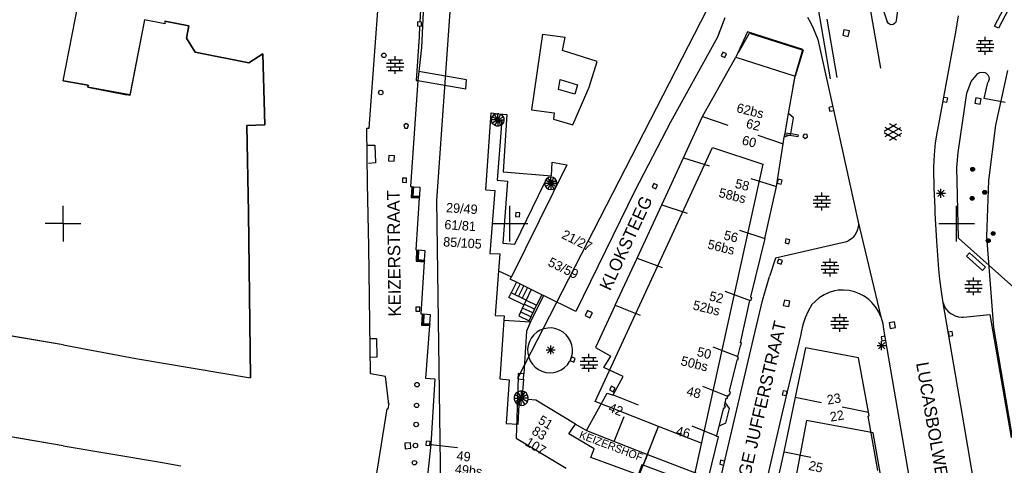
# Model space of a CAD drawing. Header units: millimetres. Extents: x 135944 to 142000, y 454200 to 456692.
# Tile 105 of 153: x 136995 to 137105, y 456273 to 456323. Entities that reach past the tile are written whole.
import ezdxf
from ezdxf.enums import TextEntityAlignment as Align

# ---------------------------------------------------------------- set-up
doc = ezdxf.new("R2010")
doc.units = ezdxf.units.MM
for name, color, linetype in [('TotaalGBKN2013_Bistad', 251, 'Continuous'), ('TotaalGBKN2013X$0$Contouren', 251, 'Continuous'), ('TotaalGBKN2013X$0$DELETE-LEVEL', 251, 'Continuous'), ('TotaalGBKN2013X$0$Xref', 251, 'Continuous')]:
    doc.layers.add(name, color=color, linetype=linetype)
doc.styles.add('TotaalGBKN2013X$0$GBKN binnenstad 2009$0$Standard', font='txt')

# ---------------------------------------------------------------- blocks, each defined once
blk = doc.blocks.new('TotaalGBKN2013X$0$GBKN binnenstad 2009')
at = {"layer": 'TotaalGBKN2013_Bistad'}
for p, q in [((137040442, 456326324), (137040094, 456319710)), ((137040442, 456326324), (137040094, 456319710)), ((137000000, 456316002), (137001695, 456324580)), ((137000000, 456316002), (137001695, 456324580)), ((137034251, 456310685), (137035249, 456324327)), ((137034251, 456310685), (137035249, 456324327)), ((137040020, 456324556), (137039924, 456322574)), ((137040020, 456324556), (137039924, 456322574)), ((137092212, 456322680), (137091596, 456324537)), ((137093513, 456324694), (137093228, 456322755)), ((137104241, 456322114), (137105311, 456324148)), ((137105754, 456323915), (137104684, 456321881)), ((137009103, 456322815), (137007461, 456314339)), ((137009103, 456322815), (137007461, 456314339)), ((137011371, 456322371), (137009103, 456322815)), ((137011371, 456322371), (137009103, 456322815)), ((137011397, 456322682), (137011371, 456322371)), ((137011397, 456322682), (137011371, 456322371)), ((137014084, 456322149), (137011397, 456322682)), ((137014084, 456322149), (137011397, 456322682)), ((137074061, 456323022), (137073221, 456320868)), ((137083321, 456323111), (137083649, 456322505)), ((137092229, 456322616), (137092212, 456322680)), ((137092330, 456322441), (137092229, 456322616)), ((137093228, 456322755), (137093179, 456322559)), ((137099958, 456321638), (137100223, 456323253)), ((137013827, 456320751), (137014084, 456322149)), ((137013827, 456320751), (137014084, 456322149)), ((137039665, 456322585), (137039645, 456322135)), ((137039665, 456322585), (137039645, 456322135)), ((137039645, 456322135), (137040095, 456322115)), ((137039645, 456322135), (137040095, 456322115)), ((137040115, 456322565), (137039665, 456322585)), ((137040115, 456322565), (137039665, 456322585)), ((137039902, 456322123), (137039843, 456320910)), ((137039902, 456322123), (137039843, 456320910)), ((137040095, 456322115), (137040115, 456322565)), ((137040095, 456322115), (137040115, 456322565)), ((137083649, 456322505), (137083941, 456321882)), ((137083941, 456321882), (137084471, 456320611)), ((137087387, 456321692), (137087262, 456321085)), ((137087994, 456321567), (137087387, 456321692)), ((137087869, 456320960), (137087994, 456321567)), ((137092490, 456322319), (137092330, 456322441)), ((137092685, 456322268), (137092490, 456322319)), ((137092885, 456322295), (137092685, 456322268)), ((137093058, 456322398), (137092885, 456322295)), ((137093179, 456322559), (137093058, 456322398)), ((137097881, 456310485), (137099958, 456321638)), ((137104684, 456321881), (137104241, 456322114)), ((137014797, 456319207), (137013827, 456320751)), ((137014797, 456319207), (137013827, 456320751)), ((137039843, 456320910), (137039498, 456316023)), ((137039843, 456320910), (137039498, 456316023)), ((137053666, 456321222), (137052408, 456312735)), ((137053666, 456321222), (137056199, 456320860)), ((137055882, 456319367), (137056199, 456320860)), ((137073221, 456320868), (137067960, 456311357)), ((137076595, 456321484), (137075299, 456318618)), ((137082781, 456319490), (137076595, 456321484)), ((137084471, 456320611), (137086201, 456312891)), ((137087262, 456321085), (137087869, 456320960)), ((137102401, 456320507), (137104001, 456320507)), ((137102701, 456320107), (137102701, 456320507)), ((137103201, 456320507), (137103201, 456320907)), ((137103701, 456320107), (137103701, 456320507)), ((137040094, 456319710), (137039804, 456317010)), ((137040094, 456319710), (137039804, 456317010)), ((137059764, 456318154), (137055882, 456319367)), ((137081920, 456316524), (137082781, 456319490)), ((137102221, 456320107), (137104181, 456320107)), ((137102221, 456319707), (137104181, 456319707)), ((137102401, 456319307), (137104001, 456319307)), ((137102701, 456319307), (137102701, 456319707)), ((137103201, 456319707), (137103201, 456320107)), ((137103201, 456318907), (137103201, 456319307)), ((137103701, 456319307), (137103701, 456319707)), ((137020788, 456318000), (137014797, 456319207)), ((137020788, 456318000), (137014797, 456319207)), ((137022347, 456319011), (137020788, 456318000)), ((137022347, 456319011), (137020788, 456318000)), ((137022587, 456311062), (137022347, 456319011)), ((137022587, 456311062), (137022347, 456319011)), ((137036367, 456318351), (137037967, 456318351)), ((137036367, 456318351), (137037967, 456318351)), ((137036667, 456317951), (137036667, 456318351)), ((137036667, 456317951), (137036667, 456318351)), ((137037167, 456318351), (137037167, 456318751)), ((137037167, 456318351), (137037167, 456318751)), ((137037667, 456317951), (137037667, 456318351)), ((137037667, 456317951), (137037667, 456318351)), ((137071550, 456312004), (137075299, 456318618)), ((137073830, 456319206), (137073639, 456318799)), ((137073639, 456318799), (137074046, 456318608)), ((137074237, 456319015), (137073830, 456319206)), ((137074046, 456318608), (137074237, 456319015)), ((137075299, 456318618), (137081920, 456316524)), ((137036187, 456317951), (137038147, 456317951)), ((137036187, 456317951), (137038147, 456317951)), ((137036187, 456317551), (137038147, 456317551)), ((137036187, 456317551), (137038147, 456317551)), ((137036367, 456317151), (137037967, 456317151)), ((137036367, 456317151), (137037967, 456317151)), ((137036667, 456317151), (137036667, 456317551)), ((137036667, 456317151), (137036667, 456317551)), ((137037167, 456317551), (137037167, 456317951)), ((137037167, 456317551), (137037167, 456317951)), ((137037167, 456316751), (137037167, 456317151)), ((137037167, 456316751), (137037167, 456317151)), ((137037667, 456317151), (137037667, 456317551)), ((137037667, 456317151), (137037667, 456317551)), ((137058876, 456315282), (137059764, 456318154)), ((137000000, 456316002), (137002817, 456315488)), ((137000000, 456316002), (137002817, 456315488)), ((137039707, 456316020), (137038885, 456304147)), ((137039707, 456316020), (137038885, 456304147)), ((137039498, 456316023), (137039707, 456316020)), ((137039498, 456316023), (137039707, 456316020)), ((137039804, 456317010), (137039707, 456316020)), ((137039804, 456317010), (137039707, 456316020)), ((137039707, 456316020), (137045083, 456315091)), ((137039707, 456316020), (137045083, 456315091)), ((137045144, 456316101), (137039804, 456317010)), ((137045144, 456316101), (137039804, 456317010)), ((137045083, 456315091), (137045144, 456316101)), ((137045083, 456315091), (137045144, 456316101)), ((137055443, 456315015), (137055634, 456316127)), ((137055634, 456316127), (137057565, 456315530)), ((137081184, 456312339), (137081920, 456316524)), ((137101641, 456315910), (137102357, 456316794)), ((137102357, 456316794), (137102616, 456316907)), ((137102616, 456316907), (137102896, 456316944)), ((137102896, 456316944), (137103175, 456316901)), ((137103175, 456316901), (137103301, 456316853)), ((137103301, 456316853), (137103479, 456316669)), ((137103479, 456316669), (137103592, 456316440)), ((137103629, 456316187), (137103587, 456315935)), ((137103592, 456316440), (137103629, 456316187)), ((137002817, 456315488), (137002759, 456315266)), ((137002817, 456315488), (137002759, 456315266)), ((137002759, 456315266), (137007130, 456314415)), ((137002759, 456315266), (137007130, 456314415)), ((137057261, 456314501), (137055443, 456315015)), ((137057038, 456311051), (137058876, 456315282)), ((137057565, 456315530), (137057261, 456314501)), ((137101134, 456314584), (137101641, 456315910)), ((137103425, 456315653), (137103046, 456313987)), ((137103469, 456315708), (137103425, 456315653)), ((137103587, 456315935), (137103469, 456315708)), ((137007461, 456314339), (137007130, 456314415)), ((137007461, 456314339), (137007130, 456314415)), ((137098999, 456314039), (137098556, 456314118)), ((137098920, 456313596), (137098999, 456314039)), ((137100175, 456307962), (137101134, 456314584)), ((137102144, 456314094), (137102035, 456313483)), ((137102755, 456313985), (137102144, 456314094)), ((137102646, 456313374), (137102755, 456313985)), ((137105436, 456313550), (137103046, 456313987)), ((137052408, 456312735), (137054967, 456312392)), ((137086153, 456313110), (137085714, 456313012)), ((137085714, 456313012), (137085812, 456312573)), ((137086201, 456312891), (137088961, 456300351)), ((137098477, 456313675), (137098920, 456313596)), ((137102035, 456313483), (137102646, 456313374)), ((137047297, 456303794), (137047892, 456312390)), ((137047297, 456303794), (137047892, 456312390)), ((137047843, 456311676), (137049099, 456311554)), ((137047843, 456311676), (137049099, 456311554)), ((137047892, 456312390), (137048667, 456312306)), ((137047892, 456312390), (137048667, 456312306)), ((137047936, 456311596), (137047972, 456311829)), ((137047936, 456311596), (137047972, 456311829)), ((137048636, 456311607), (137047936, 456311607)), ((137048636, 456311607), (137047936, 456311607)), ((137047979, 456311364), (137047936, 456311596)), ((137047979, 456311364), (137047936, 456311596)), ((137047972, 456311829), (137048083, 456312037)), ((137047972, 456311829), (137048083, 456312037)), ((137048636, 456311607), (137048030, 456311957)), ((137048636, 456311607), (137048030, 456311957)), ((137048636, 456311607), (137048030, 456311257)), ((137048636, 456311607), (137048030, 456311257)), ((137048083, 456312037), (137048257, 456312196)), ((137048083, 456312037), (137048257, 456312196)), ((137048257, 456312196), (137048332, 456312238)), ((137048257, 456312196), (137048332, 456312238)), ((137048636, 456311607), (137048286, 456312213)), ((137048636, 456311607), (137048286, 456312213)), ((137048636, 456311607), (137048286, 456311001)), ((137048636, 456311607), (137048286, 456311001)), ((137048332, 456312238), (137048495, 456312293)), ((137048332, 456312238), (137048495, 456312293)), ((137048495, 456312293), (137048667, 456312306)), ((137048495, 456312293), (137048667, 456312306)), ((137048636, 456311607), (137048636, 456312204)), ((137048636, 456311607), (137048636, 456312204)), ((137048636, 456311607), (137048959, 456312166)), ((137048636, 456311607), (137048959, 456312166)), ((137048636, 456311607), (137049242, 456311957)), ((137048636, 456311607), (137049242, 456311957)), ((137048636, 456311607), (137049336, 456311607)), ((137048636, 456311607), (137048636, 456310907)), ((137048636, 456311607), (137048986, 456311001)), ((137048636, 456311607), (137049242, 456311257)), ((137048636, 456311607), (137049336, 456311607)), ((137048636, 456311607), (137048636, 456310907)), ((137048636, 456311607), (137048986, 456311001)), ((137048636, 456311607), (137049242, 456311257)), ((137048755, 456312297), (137048667, 456312306)), ((137048755, 456312297), (137048667, 456312306)), ((137048755, 456312297), (137049664, 456312198)), ((137048755, 456312297), (137048910, 456312251)), ((137048755, 456312297), (137049664, 456312198)), ((137048755, 456312297), (137048910, 456312251)), ((137048910, 456312251), (137049051, 456312171)), ((137048910, 456312251), (137049051, 456312171)), ((137049051, 456312171), (137049215, 456312001)), ((137049051, 456312171), (137049215, 456312001)), ((137049215, 456312001), (137049313, 456311787)), ((137049215, 456312001), (137049313, 456311787)), ((137049664, 456312198), (137049248, 456305777)), ((137049664, 456312198), (137049248, 456305777)), ((137049313, 456311787), (137049334, 456311552)), ((137049313, 456311787), (137049334, 456311552)), ((137054967, 456312392), (137054897, 456311680)), ((137054897, 456311680), (137057038, 456311051)), ((137069432, 456307355), (137071550, 456312004)), ((137071550, 456312004), (137074388, 456311033)), ((137080796, 456310135), (137081184, 456312339)), ((137081756, 456311833), (137081184, 456312339)), ((137081440, 456310034), (137081756, 456311833)), ((137085812, 456312573), (137086251, 456312671)), ((137020553, 456310986), (137022587, 456311062)), ((137020553, 456310986), (137022587, 456311062)), ((137020752, 456301220), (137020553, 456310986)), ((137020752, 456301220), (137020553, 456310986)), ((137033976, 456310675), (137034251, 456310685)), ((137033976, 456310675), (137034251, 456310685)), ((137034068, 456304474), (137033976, 456310675)), ((137034068, 456304474), (137033976, 456310675)), ((137038391, 456311192), (137038141, 456311010)), ((137038391, 456311192), (137038141, 456311010)), ((137038141, 456311010), (137038245, 456310692)), ((137038141, 456311010), (137038245, 456310692)), ((137038245, 456310692), (137038538, 456310692)), ((137038245, 456310692), (137038538, 456310692)), ((137038641, 456311010), (137038391, 456311192)), ((137038641, 456311010), (137038391, 456311192)), ((137038538, 456310692), (137038641, 456311010)), ((137038538, 456310692), (137038641, 456311010)), ((137048097, 456311160), (137047979, 456311364)), ((137048097, 456311160), (137047979, 456311364)), ((137048277, 456311006), (137048097, 456311160)), ((137048277, 456311006), (137048097, 456311160)), ((137048496, 456310921), (137048277, 456311006)), ((137048496, 456310921), (137048277, 456311006)), ((137048732, 456310914), (137048496, 456310921)), ((137048732, 456310914), (137048496, 456310921)), ((137049066, 456311125), (137048587, 456304853)), ((137049066, 456311125), (137048587, 456304853)), ((137048957, 456310985), (137048732, 456310914)), ((137048957, 456310985), (137048732, 456310914)), ((137049145, 456311127), (137048957, 456310985)), ((137049145, 456311127), (137048957, 456310985)), ((137049099, 456311554), (137049066, 456311125)), ((137049099, 456311554), (137049066, 456311125)), ((137049276, 456311323), (137049145, 456311127)), ((137049276, 456311323), (137049145, 456311127)), ((137049334, 456311552), (137049276, 456311323)), ((137049334, 456311552), (137049276, 456311323)), ((137067960, 456311357), (137063973, 456303674)), ((137091881, 456310357), (137093283, 456311166)), ((137092018, 456309744), (137093751, 456310743)), ((137093751, 456309755), (137092019, 456310757)), ((137093881, 456310374), (137092495, 456311175)), ((137077743, 456309886), (137080581, 456308915)), ((137080581, 456308915), (137080715, 456309680)), ((137080715, 456309680), (137080770, 456309992)), ((137081295, 456309910), (137080715, 456309680)), ((137080770, 456309992), (137080796, 456310135)), ((137080770, 456309992), (137081295, 456309910)), ((137081440, 456310034), (137080796, 456310135)), ((137081295, 456309910), (137081427, 456309962)), ((137081295, 456309910), (137082268, 456309757)), ((137081427, 456309962), (137081440, 456310034)), ((137082291, 456309901), (137081440, 456310034)), ((137082268, 456309757), (137082291, 456309901)), ((137082926, 456310021), (137082802, 456309737)), ((137082802, 456309737), (137083033, 456309532)), ((137083259, 456309988), (137082926, 456310021)), ((137083033, 456309532), (137083322, 456309702)), ((137083322, 456309702), (137083259, 456309988)), ((137093282, 456309334), (137091881, 456310143)), ((137092495, 456309325), (137093881, 456310125)), ((137097646, 456309041), (137097858, 456310365)), ((137097858, 456310365), (137097881, 456310485)), ((137034101, 456308791), (137034881, 456308771)), ((137034101, 456308791), (137034881, 456308771)), ((137034881, 456308771), (137034971, 456306811)), ((137034881, 456308771), (137034971, 456306811)), ((137079838, 456304154), (137080581, 456308915)), ((137097514, 456307706), (137097646, 456309041)), ((137036450, 456307630), (137036422, 456307010)), ((137036450, 456307630), (137036422, 456307010)), ((137037070, 456307602), (137036450, 456307630)), ((137037070, 456307602), (137036450, 456307630)), ((137037042, 456306982), (137037070, 456307602)), ((137037042, 456306982), (137037070, 456307602)), ((137067002, 456302103), (137069432, 456307355)), ((137069430, 456307351), (137072298, 456306470)), ((137097461, 456306366), (137097514, 456307706)), ((137100016, 456306285), (137100175, 456307962)), ((137034971, 456306811), (137034161, 456306731)), ((137034971, 456306811), (137034161, 456306731)), ((137036422, 456307010), (137037042, 456306982)), ((137036422, 456307010), (137037042, 456306982)), ((137056387, 456306566), (137050179, 456294028)), ((137054672, 456305348), (137054749, 456306888)), ((137054749, 456306888), (137056387, 456306566)), ((137097460, 456306177), (137097461, 456306366)), ((137097486, 456303975), (137097460, 456306177)), ((137100211, 456298382), (137100016, 456306285)), ((137037988, 456305088), (137037968, 456304638)), ((137037988, 456305088), (137037968, 456304638)), ((137038438, 456305068), (137037988, 456305088)), ((137038438, 456305068), (137037988, 456305088)), ((137038418, 456304618), (137038438, 456305068)), ((137038418, 456304618), (137038438, 456305068)), ((137049248, 456305777), (137054672, 456305348)), ((137053877, 456304509), (137054147, 456305064)), ((137054147, 456305064), (137055391, 456304555)), ((137054581, 456304503), (137054231, 456305109)), ((137054581, 456304503), (137054581, 456305203)), ((137054581, 456304503), (137054931, 456305109)), ((137076972, 456305034), (137079838, 456304154)), ((137034197, 456297417), (137034068, 456304474)), ((137034197, 456297417), (137034068, 456304474)), ((137037968, 456304638), (137038418, 456304618)), ((137037968, 456304638), (137038418, 456304618)), ((137038885, 456304147), (137039017, 456304138)), ((137038885, 456304147), (137039017, 456304138)), ((137039017, 456304138), (137038943, 456302922)), ((137039017, 456304138), (137038943, 456302922)), ((137039017, 456304138), (137039217, 456304125)), ((137039017, 456304138), (137039217, 456304125)), ((137039117, 456304131), (137039049, 456303016)), ((137039117, 456304131), (137039049, 456303016)), ((137039217, 456304125), (137039155, 456303111)), ((137039217, 456304125), (137039155, 456303111)), ((137039217, 456304125), (137039935, 456304076)), ((137039217, 456304125), (137039935, 456304076)), ((137039935, 456304076), (137039869, 456303073)), ((137039935, 456304076), (137039869, 456303073)), ((137048587, 456304853), (137049726, 456304761)), ((137048587, 456304853), (137049726, 456304761)), ((137049726, 456304761), (137049210, 456297816)), ((137049726, 456304761), (137049210, 456297816)), ((137050559, 456297693), (137053877, 456304509)), ((137054581, 456304503), (137053881, 456304503)), ((137054581, 456304503), (137053975, 456304853)), ((137054581, 456304503), (137053975, 456304153)), ((137054581, 456304503), (137054231, 456303897)), ((137054581, 456304503), (137055187, 456304853)), ((137054581, 456304503), (137055281, 456304503)), ((137054581, 456304503), (137054581, 456303803)), ((137054581, 456304503), (137054931, 456303897)), ((137054581, 456304503), (137055187, 456304153)), ((137066119, 456304480), (137065928, 456304073)), ((137065928, 456304073), (137066335, 456303882)), ((137066526, 456304289), (137066119, 456304480)), ((137066335, 456303882), (137066526, 456304289)), ((137078551, 456298332), (137079838, 456304154)), ((137080023, 456304962), (137079932, 456304521)), ((137079932, 456304521), (137080373, 456304430)), ((137080464, 456304871), (137080023, 456304962)), ((137080373, 456304430), (137080464, 456304871)), ((137097592, 456301776), (137097486, 456303975)), ((137098246, 456302889), (137098246, 456303889)), ((137038943, 456302922), (137039858, 456302873)), ((137038943, 456302922), (137039858, 456302873)), ((137039049, 456303016), (137039863, 456302973)), ((137039049, 456303016), (137039863, 456302973)), ((137039155, 456303111), (137039869, 456303073)), ((137039155, 456303111), (137039869, 456303073)), ((137039858, 456302873), (137039487, 456297059)), ((137039858, 456302873), (137039487, 456297059)), ((137039869, 456303073), (137039858, 456302873)), ((137039869, 456303073), (137039858, 456302873)), ((137047297, 456303794), (137048321, 456303687)), ((137047297, 456303794), (137048321, 456303687)), ((137048321, 456303687), (137047760, 456296657)), ((137048321, 456303687), (137047760, 456296657)), ((137063973, 456303674), (137057376, 456290143)), ((137084123, 456303072), (137085723, 456303072)), ((137084423, 456302672), (137084423, 456303072)), ((137084923, 456303072), (137084923, 456303472)), ((137085423, 456302672), (137085423, 456303072)), ((137097746, 456303389), (137098746, 456303389)), ((137097892, 456303035), (137098600, 456303743)), ((137098600, 456303035), (137097892, 456303743)), ((137000000, 456300000), (137000000, 456302000)), ((137000000, 456300000), (137000000, 456302000)), ((137000000, 456300000), (137000000, 456302000)), ((137000000, 456300000), (137000000, 456302000)), ((137000001, 456300000), (137000001, 456302000)), ((137000001, 456300000), (137000001, 456302000)), ((137050000, 456300000), (137050000, 456302000)), ((137050000, 456300000), (137050000, 456302000)), ((137064240, 456296132), (137067002, 456302103)), ((137067002, 456302103), (137069854, 456301172)), ((137083943, 456302672), (137085903, 456302672)), ((137083943, 456302272), (137085903, 456302272)), ((137084123, 456301872), (137085723, 456301872)), ((137084423, 456301872), (137084423, 456302272)), ((137084923, 456302272), (137084923, 456302672)), ((137084923, 456301472), (137084923, 456301872)), ((137085423, 456301872), (137085423, 456302272)), ((137097613, 456301173), (137097592, 456301776)), ((137100000, 456300000), (137100000, 456302000)), ((137020963.4, 456282726.1), (137020752, 456301220)), ((137020963.4, 456282726.1), (137020752, 456301220)), ((137050652, 456301244), (137050623, 456300795)), ((137050652, 456301244), (137050623, 456300795)), ((137050623, 456300795), (137051072, 456300766)), ((137050623, 456300795), (137051072, 456300766)), ((137051101, 456301215), (137050652, 456301244)), ((137051101, 456301215), (137050652, 456301244)), ((137051072, 456300766), (137051101, 456301215)), ((137051072, 456300766), (137051101, 456301215)), ((137097768, 456298042), (137097613, 456301173)), ((137000000, 456300000), (136998001, 456300000)), ((137000001, 456300000), (136998001, 456300000)), ((137000001, 456300000), (136998001, 456300000)), ((137000000, 456300000), (137000000, 456298000)), ((137000000, 456300000), (137002000, 456300000)), ((137000000, 456300000), (137000000, 456298000)), ((137000000, 456300000), (137000000, 456298000)), ((137000000, 456300000), (137002000, 456300000)), ((137000000, 456300000), (137000000, 456298000)), ((137000000, 456300000), (137002000, 456300000)), ((137000001, 456300000), (137000001, 456298000)), ((137000001, 456300000), (137000001, 456298000)), ((137048000, 456300000), (137050000, 456300000)), ((137048000, 456300000), (137050000, 456300000)), ((137050000, 456300000), (137052000, 456300000)), ((137050000, 456298000), (137050000, 456300000)), ((137050000, 456300000), (137052000, 456300000)), ((137050000, 456298000), (137050000, 456300000)), ((137088981, 456299591), (137088880, 456299209)), ((137088961, 456300351), (137091528, 456289566)), ((137088961, 456300351), (137089006, 456299972)), ((137089006, 456299972), (137088981, 456299591)), ((137098000, 456300000), (137100000, 456300000)), ((137100000, 456300000), (137102000, 456300000)), ((137100000, 456298000), (137100000, 456300000)), ((137075701, 456299263), (137078551, 456298332)), ((137088392, 456298437), (137088261, 456298321)), ((137088617, 456298704), (137088392, 456298437)), ((137088803, 456299026), (137088617, 456298704)), ((137088880, 456299209), (137088803, 456299026)), ((137106735, 456292542), (137100211, 456298382)), ((137034385, 456283169), (137034197, 456297417)), ((137034385, 456283169), (137034197, 456297417)), ((137049210, 456297816), (137050559, 456297693)), ((137049210, 456297816), (137050559, 456297693)), ((137078551, 456298332), (137076927, 456291785)), ((137087674, 456297960), (137079741, 456296131)), ((137080897, 456298284), (137080800, 456297845)), ((137080800, 456297845), (137081239, 456297748)), ((137081336, 456298187), (137080897, 456298284)), ((137081239, 456297748), (137081336, 456298187)), ((137087883, 456298060), (137087674, 456297960)), ((137088261, 456298321), (137087883, 456298060)), ((137098004, 456294915), (137097768, 456298042)), ((137039487, 456297059), (137039569, 456297051)), ((137039487, 456297059), (137039569, 456297051)), ((137039569, 456297051), (137039522, 456295799)), ((137039569, 456297051), (137039522, 456295799)), ((137039569, 456297051), (137039768, 456297032)), ((137039569, 456297051), (137039768, 456297032)), ((137039669, 456297047), (137039625, 456295890)), ((137039669, 456297047), (137039625, 456295890)), ((137039768, 456297032), (137039729, 456295981)), ((137039768, 456297032), (137039729, 456295981)), ((137040507, 456296962), (137039768, 456297032)), ((137040507, 456296962), (137039768, 456297032)), ((137040439, 456295914), (137040507, 456296962)), ((137040439, 456295914), (137040507, 456296962)), ((137047760, 456296657), (137048859, 456296600)), ((137047760, 456296657), (137048859, 456296600)), ((137048859, 456296600), (137048723, 456294721)), ((137048859, 456296600), (137048723, 456294721)), ((137101106, 456296362), (137101439, 456296735)), ((137102903, 456294759), (137101106, 456296362)), ((137101439, 456296735), (137103236, 456295132)), ((137039522, 456295799), (137040426, 456295715)), ((137039522, 456295799), (137040426, 456295715)), ((137039625, 456295890), (137040435, 456295815)), ((137039625, 456295890), (137040435, 456295815)), ((137039729, 456295981), (137040439, 456295914)), ((137039729, 456295981), (137040439, 456295914)), ((137040426, 456295715), (137040048, 456289910)), ((137040426, 456295715), (137040048, 456289910)), ((137040439, 456295914), (137040426, 456295715)), ((137040439, 456295914), (137040426, 456295715)), ((137061783, 456290859), (137064240, 456296132)), ((137064240, 456296132), (137067050, 456295078)), ((137079741, 456296131), (137079047, 456294058)), ((137080074, 456296022), (137079931, 456295595)), ((137079931, 456295595), (137080358, 456295452)), ((137080501, 456295879), (137080074, 456296022)), ((137080358, 456295452), (137080501, 456295879)), ((137084850, 456295293), (137086810, 456295293)), ((137085030, 456295693), (137086630, 456295693)), ((137085330, 456295293), (137085330, 456295693)), ((137085830, 456295693), (137085830, 456296093)), ((137085830, 456294893), (137085830, 456295293)), ((137086330, 456295293), (137086330, 456295693)), ((137103236, 456295132), (137102903, 456294759)), ((137048723, 456294721), (137048359, 456289715)), ((137048723, 456294721), (137048359, 456289715)), ((137048723, 456294721), (137050179, 456294028)), ((137048723, 456294721), (137050179, 456294028)), ((137050051, 456293769), (137050179, 456294028)), ((137050051, 456293769), (137050179, 456294028)), ((137078260, 456291388), (137079047, 456294058)), ((137084850, 456294893), (137086810, 456294893)), ((137085030, 456294493), (137086630, 456294493)), ((137085330, 456294493), (137085330, 456294893)), ((137085830, 456294093), (137085830, 456294493)), ((137086330, 456294493), (137086330, 456294893)), ((137098121, 456293783), (137098004, 456294915)), ((137101898, 456293572), (137101898, 456293972)), ((137050736, 456293430), (137050051, 456293769)), ((137050736, 456293430), (137050051, 456293769)), ((137050736, 456293430), (137050154, 456292238)), ((137050736, 456293430), (137050154, 456292238)), ((137050563, 456292036), (137051151, 456293225)), ((137050563, 456292036), (137051151, 456293225)), ((137052397, 456292608), (137050736, 456293430)), ((137050978, 456291831), (137051566, 456293020)), ((137050978, 456291831), (137051566, 456293020)), ((137098259, 456292653), (137098121, 456293783)), ((137100918, 456293172), (137102878, 456293172)), ((137101098, 456293572), (137102698, 456293572)), ((137101398, 456293172), (137101398, 456293572)), ((137101898, 456292772), (137101898, 456293172)), ((137102398, 456293172), (137102398, 456293572)), ((137049899, 456291719), (137050154, 456292238)), ((137049899, 456291719), (137050154, 456292238)), ((137051809, 456291419), (137050154, 456292238)), ((137051809, 456291419), (137050154, 456292238)), ((137051393, 456291626), (137051981, 456292815)), ((137051393, 456291626), (137051981, 456292815)), ((137052397, 456292608), (137051809, 456291419)), ((137053758, 456291934), (137052315, 456288990)), ((137053563, 456292030), (137052397, 456292608)), ((137053563, 456292030), (137052972, 456290870)), ((137053758, 456291934), (137053563, 456292030)), ((137057376, 456290143), (137053758, 456291934)), ((137074076, 456292442), (137076884, 456291389)), ((137076927, 456291785), (137077056, 456291725)), ((137085163, 456292014), (137084635, 456291681)), ((137085730, 456292277), (137085163, 456292014)), ((137086325, 456292466), (137085730, 456292277)), ((137086747, 456292530), (137086325, 456292466)), ((137087356, 456292554), (137086747, 456292530)), ((137087964, 456292499), (137087356, 456292554)), ((137088558, 456292364), (137087964, 456292499)), ((137089130, 456292153), (137088558, 456292364)), ((137089669, 456291868), (137089130, 456292153)), ((137090167, 456291516), (137089669, 456291868)), ((137098479, 456291142), (137098259, 456292653)), ((137100918, 456292772), (137102878, 456292772)), ((137101098, 456292372), (137102698, 456292372)), ((137101398, 456292372), (137101398, 456292772)), ((137101898, 456291972), (137101898, 456292372)), ((137102398, 456292372), (137102398, 456292772)), ((137039489, 456290655), (137039462, 456290206)), ((137039489, 456290655), (137039462, 456290206)), ((137039938, 456290628), (137039489, 456290655)), ((137039938, 456290628), (137039489, 456290655)), ((137051565, 456290902), (137049899, 456291719)), ((137051565, 456290902), (137049899, 456291719)), ((137051565, 456290902), (137050986, 456289677)), ((137051565, 456290902), (137050986, 456289677)), ((137051809, 456291419), (137051565, 456290902)), ((137051809, 456291419), (137051565, 456290902)), ((137052765, 456290434), (137051602, 456290983)), ((137051809, 456291419), (137052972, 456290870)), ((137052149, 456289128), (137052972, 456290870)), ((137061783, 456290859), (137059575, 456286120)), ((137061783, 456290859), (137064573, 456289756)), ((137075823, 456286661), (137076863, 456291395)), ((137076966, 456291385), (137076863, 456291395)), ((137077056, 456291725), (137076966, 456291385)), ((137077126, 456286509), (137078260, 456291388)), ((137080728, 456291441), (137080603, 456290834)), ((137080603, 456290834), (137081210, 456290709)), ((137081335, 456291316), (137080728, 456291441)), ((137081210, 456290709), (137081335, 456291316)), ((137083811, 456290925), (137083401, 456290203)), ((137084154, 456291282), (137083811, 456290925)), ((137084635, 456291681), (137084154, 456291282)), ((137090508, 456291182), (137090167, 456291516)), ((137090915, 456290687), (137090508, 456291182)), ((137091256, 456290146), (137090915, 456290687)), ((137098479, 456291142), (137098601, 456290776)), ((137100870, 456277261), (137098479, 456291142)), ((137098601, 456290776), (137098795, 456290442)), ((137000000, 456286414), (136980706, 456289713)), ((137000000, 456286414), (136980706, 456289713)), ((137039462, 456290206), (137039911, 456290179)), ((137039462, 456290206), (137039911, 456290179)), ((137039911, 456290179), (137039938, 456290628)), ((137039911, 456290179), (137039938, 456290628)), ((137040048, 456289910), (137040180, 456289896)), ((137040048, 456289910), (137040180, 456289896)), ((137040180, 456289896), (137040123, 456288620)), ((137040180, 456289896), (137040123, 456288620)), ((137040180, 456289896), (137040379, 456289874)), ((137040180, 456289896), (137040379, 456289874)), ((137040280, 456289892), (137040227, 456288716)), ((137040280, 456289892), (137040227, 456288716)), ((137040379, 456289874), (137040332, 456288813)), ((137040379, 456289874), (137040332, 456288813)), ((137041107, 456289794), (137040379, 456289874)), ((137041107, 456289794), (137040379, 456289874)), ((137041032, 456288787), (137041107, 456289794)), ((137041032, 456288787), (137041107, 456289794)), ((137048359, 456289715), (137049352, 456289658)), ((137048359, 456289715), (137049352, 456289658)), ((137049352, 456289658), (137049317, 456289183)), ((137049352, 456289658), (137049317, 456289183)), ((137050986, 456289677), (137052149, 456289128)), ((137052354, 456289563), (137051191, 456290112)), ((137052560, 456289999), (137051397, 456290548)), ((137058684, 456290267), (137058411, 456289710)), ((137058411, 456289710), (137058968, 456289437)), ((137059241, 456289994), (137058684, 456290267)), ((137058968, 456289437), (137059241, 456289994)), ((137083401, 456290203), (137083063, 456289445)), ((137086918, 456289488), (137086918, 456289888)), ((137091528, 456289566), (137091256, 456290146)), ((137091588, 456289407), (137091528, 456289566)), ((137098795, 456290442), (137099054, 456290156)), ((137099054, 456290156), (137099366, 456289929)), ((137099366, 456289929), (137099514, 456289852)), ((137099514, 456289852), (137099840, 456289665)), ((137099840, 456289665), (137100198, 456289552)), ((137100198, 456289552), (137100572, 456289517)), ((137100777, 456289531), (137103734, 456289811)), ((137103734, 456289811), (137106120, 456276047)), ((137040123, 456288620), (137041017, 456288588)), ((137040123, 456288620), (137041017, 456288588)), ((137040227, 456288716), (137041021, 456288688)), ((137040227, 456288716), (137041021, 456288688)), ((137040332, 456288813), (137041032, 456288787)), ((137040332, 456288813), (137041032, 456288787)), ((137041017, 456288588), (137040575, 456282681)), ((137041017, 456288588), (137040575, 456282681)), ((137041032, 456288787), (137041017, 456288588)), ((137041032, 456288787), (137041017, 456288588)), ((137049317, 456289183), (137048872, 456282624)), ((137049317, 456289183), (137048872, 456282624)), ((137049317, 456289183), (137052315, 456288990)), ((137052315, 456288990), (137051879, 456287971)), ((137082800, 456288658), (137082613, 456287849)), ((137083063, 456289445), (137082800, 456288658)), ((137085938, 456289088), (137087898, 456289088)), ((137085938, 456288688), (137087898, 456288688)), ((137086118, 456289488), (137087718, 456289488)), ((137086418, 456289088), (137086418, 456289488)), ((137086418, 456288288), (137086418, 456288688)), ((137086918, 456288688), (137086918, 456289088)), ((137087418, 456289088), (137087418, 456289488)), ((137087418, 456288288), (137087418, 456288688)), ((137091764, 456288793), (137091588, 456289407)), ((137091862, 456288163), (137091764, 456288793)), ((137093056, 456288985), (137092445, 456288880)), ((137092445, 456288880), (137092550, 456288269)), ((137093161, 456288374), (137093056, 456288985)), ((137100572, 456289517), (137100777, 456289531)), ((137051879, 456287971), (137051556, 456283177)), ((137051879, 456287971), (137051556, 456283177)), ((137052679, 456287539), (137052401, 456287189)), ((137053016, 456287835), (137052679, 456287539)), ((137053400, 456288066), (137053016, 456287835)), ((137053819, 456288225), (137053400, 456288066)), ((137054259, 456288308), (137053819, 456288225)), ((137054707, 456288311), (137054259, 456288308)), ((137055149, 456288234), (137054707, 456288311)), ((137055569, 456288080), (137055149, 456288234)), ((137055956, 456287854), (137055569, 456288080)), ((137056297, 456287563), (137055956, 456287854)), ((137056580, 456287216), (137056297, 456287563)), ((137082569, 456287582), (137080457, 456278655)), ((137082613, 456287849), (137082569, 456287582)), ((137086118, 456288288), (137087718, 456288288)), ((137086918, 456287888), (137086918, 456288288)), ((137091997, 456287397), (137091553, 456287321)), ((137107006, 456200000), (137091862, 456288163)), ((137092550, 456288269), (137093161, 456288374)), ((137099517, 456287922), (137099073, 456287846)), ((137099073, 456287846), (137099149, 456287402)), ((137099149, 456287402), (137099593, 456287478)), ((137099593, 456287478), (137099517, 456287922)), ((137000000, 456286414), (137008133, 456284876)), ((137000000, 456286414), (137008133, 456284876)), ((137034327, 456287119), (137035077, 456287131)), ((137034327, 456287119), (137035077, 456287131)), ((137035077, 456287131), (137035108, 456285031)), ((137035077, 456287131), (137035108, 456285031)), ((137052049, 456286368), (137051988, 456285925)), ((137052188, 456286794), (137052049, 456286368)), ((137052401, 456287189), (137052188, 456286794)), ((137054575, 456285362), (137054575, 456286362)), ((137056798, 456286824), (137056580, 456287216)), ((137056942, 456286400), (137056798, 456286824)), ((137057009, 456285957), (137056942, 456286400)), ((137073521, 456271251), (137077126, 456286509)), ((137075501, 456285108), (137075797, 456286321)), ((137075797, 456286321), (137075837, 456286301)), ((137075912, 456286641), (137075823, 456286661)), ((137075837, 456286301), (137075912, 456286641)), ((137091102, 456286339), (137092102, 456286339)), ((137091248, 456285985), (137091956, 456286693)), ((137091956, 456285985), (137091248, 456286693)), ((137091553, 456287321), (137091629, 456286878)), ((137091602, 456285839), (137091602, 456286839)), ((137091629, 456286878), (137092072, 456286953)), ((137051988, 456285925), (137052007, 456285477)), ((137051988, 456285925), (137052007, 456285477)), ((137052007, 456285477), (137052105, 456285040)), ((137054075, 456285862), (137055075, 456285862)), ((137054221, 456285508), (137054929, 456286216)), ((137054929, 456285508), (137054221, 456286216)), ((137056904, 456285071), (137056996, 456285509)), ((137056996, 456285509), (137057009, 456285957)), ((137058851, 456285003), (137058851, 456285403)), ((137059575, 456286120), (137061308, 456285142)), ((137072711, 456286211), (137075501, 456285108)), ((137083100, 456286103), (137081945, 456280550)), ((137089017, 456284987), (137083100, 456286103)), ((137008133, 456284876), (137020963.4, 456282726.1)), ((137008133, 456284876), (137020963.4, 456282726.1)), ((137035108, 456285031), (137034358, 456285019)), ((137035108, 456285031), (137034358, 456285019)), ((137052105, 456285040), (137052279, 456284627)), ((137052279, 456284627), (137052523, 456284251)), ((137052523, 456284251), (137052830, 456283925)), ((137056122, 456283885), (137056437, 456284203)), ((137056437, 456284203), (137056691, 456284573)), ((137056691, 456284573), (137056733, 456284651)), ((137056733, 456284651), (137056904, 456285071)), ((137056911, 456285073), (137056736, 456284658)), ((137056736, 456284658), (137057151, 456284483)), ((137057326, 456284898), (137056911, 456285073)), ((137057151, 456284483), (137057326, 456284898)), ((137057871, 456284603), (137059831, 456284603)), ((137057871, 456284203), (137059831, 456284203)), ((137058051, 456285003), (137059651, 456285003)), ((137058351, 456284603), (137058351, 456285003)), ((137058351, 456283803), (137058351, 456284203)), ((137058851, 456284203), (137058851, 456284603)), ((137059351, 456284603), (137059351, 456285003)), ((137059351, 456283803), (137059351, 456284203)), ((137060502, 456283878), (137061308, 456285142)), ((137075411, 456284707), (137074548, 456281219)), ((137075471, 456284692), (137075411, 456284707)), ((137075556, 456284982), (137075471, 456284692)), ((137075501, 456285108), (137075481, 456285027)), ((137075481, 456285027), (137075556, 456284982)), ((137090149, 456278903), (137089017, 456284987)), ((137036078, 456282887), (137034385, 456283169)), ((137036078, 456282887), (137034385, 456283169)), ((137050937, 456283219), (137050896, 456282600)), ((137050937, 456283219), (137050896, 456282600)), ((137051556, 456283178), (137050937, 456283219)), ((137051556, 456283178), (137050937, 456283219)), ((137051515, 456282559), (137051556, 456283178)), ((137051515, 456282559), (137051556, 456283178)), ((137052830, 456283925), (137053191, 456283659)), ((137053191, 456283659), (137053592, 456283460)), ((137053592, 456283460), (137054023, 456283337)), ((137054023, 456283337), (137054469, 456283291)), ((137054469, 456283291), (137054915, 456283326)), ((137054915, 456283326), (137055349, 456283439)), ((137055349, 456283439), (137055755, 456283627)), ((137055755, 456283627), (137056122, 456283885)), ((137058051, 456283803), (137059651, 456283803)), ((137058851, 456283403), (137058851, 456283803)), ((137062689, 456282890), (137060502, 456283878)), ((137036426, 456280084), (137036078, 456282887)), ((137036426, 456280084), (137036078, 456282887)), ((137040575, 456282681), (137041608, 456282615)), ((137040575, 456282681), (137041608, 456282615)), ((137041608, 456282615), (137041168, 456275268)), ((137041608, 456282615), (137041168, 456275268)), ((137048872, 456282624), (137049920, 456282517)), ((137048872, 456282624), (137049920, 456282517)), ((137049920, 456282517), (137049591, 456277608)), ((137049920, 456282517), (137049591, 456277608)), ((137050896, 456282600), (137051515, 456282559)), ((137050896, 456282600), (137051515, 456282559)), ((137051513, 456282562), (137051443, 456281625)), ((137051513, 456282562), (137051443, 456281625)), ((137061575, 456280810), (137062689, 456282890)), ((137050564, 456280833), (137050482, 456280595)), ((137050564, 456280833), (137050482, 456280595)), ((137050716, 456281033), (137050564, 456280833)), ((137050716, 456281033), (137050564, 456280833)), ((137050578, 456280858), (137051268, 456280454)), ((137050578, 456280858), (137051268, 456280454)), ((137050578, 456280858), (137051268, 456280454)), ((137050578, 456280858), (137051268, 456280454)), ((137050923, 456281175), (137050716, 456281033)), ((137050923, 456281175), (137050716, 456281033)), ((137050872, 456281149), (137051268, 456280454)), ((137050872, 456281149), (137051268, 456280454)), ((137050872, 456281149), (137051268, 456280454)), ((137050872, 456281149), (137051268, 456280454)), ((137051164, 456281246), (137050923, 456281175)), ((137051164, 456281246), (137050923, 456281175)), ((137051415, 456281238), (137051164, 456281246)), ((137051415, 456281238), (137051164, 456281246)), ((137051273, 456281254), (137051268, 456280454)), ((137051273, 456281254), (137051268, 456280454)), ((137051273, 456281254), (137051268, 456280454)), ((137051273, 456281254), (137051268, 456280454)), ((137051273, 456281254), (137051268, 456280454)), ((137051273, 456281254), (137051268, 456280454)), ((137051672, 456281144), (137051268, 456280454)), ((137051672, 456281144), (137051268, 456280454)), ((137051672, 456281144), (137051268, 456280454)), ((137051672, 456281144), (137051268, 456280454)), ((137051963, 456280850), (137051268, 456280454)), ((137051963, 456280850), (137051268, 456280454)), ((137051426, 456281252), (137051397, 456280630)), ((137051426, 456281252), (137051397, 456280630)), ((137051651, 456281152), (137051415, 456281238)), ((137051651, 456281152), (137051415, 456281238)), ((137051443, 456281625), (137051426, 456281252)), ((137051443, 456281625), (137051426, 456281252)), ((137051849, 456280997), (137051651, 456281152)), ((137051849, 456280997), (137051651, 456281152)), ((137051988, 456280787), (137051849, 456280997)), ((137051988, 456280787), (137051849, 456280997)), ((137052054, 456280545), (137051988, 456280787)), ((137058577, 456276846), (137060874, 456281028)), ((137060874, 456281028), (137061563, 456280787)), ((137061380, 456281789), (137061163, 456281394)), ((137061163, 456281394), (137061558, 456281177)), ((137061775, 456281572), (137061380, 456281789)), ((137061558, 456281177), (137061775, 456281572)), ((137061563, 456280787), (137061575, 456280810)), ((137061575, 456280810), (137064365, 456279707)), ((137071555, 456281798), (137074345, 456280695)), ((137074513, 456280854), (137074483, 456280694)), ((137074598, 456280839), (137074513, 456280854)), ((137074548, 456281219), (137074653, 456281164)), ((137074653, 456281164), (137074598, 456280839)), ((137080584, 456281280), (137080493, 456280839)), ((137080493, 456280839), (137080934, 456280748)), ((137081025, 456281189), (137080584, 456281280)), ((137080934, 456280748), (137081025, 456281189)), ((137036387, 456279245), (137036479, 456279839)), ((137036387, 456279245), (137036479, 456279839)), ((137036405, 456279874), (137036426, 456280084)), ((137036405, 456279874), (137036426, 456280084)), ((137036479, 456279839), (137036405, 456279874)), ((137036479, 456279839), (137036405, 456279874)), ((137050468, 456280459), (137051268, 456280454)), ((137050468, 456280459), (137051268, 456280454)), ((137050468, 456280459), (137051268, 456280454)), ((137050468, 456280459), (137051268, 456280454)), ((137050482, 456280595), (137050478, 456280344)), ((137050482, 456280595), (137050478, 456280344)), ((137050478, 456280344), (137050553, 456280104)), ((137050478, 456280344), (137050553, 456280104)), ((137050553, 456280104), (137050699, 456279899)), ((137050553, 456280104), (137050699, 456279899)), ((137050573, 456280058), (137051268, 456280454)), ((137050573, 456280058), (137051268, 456280454)), ((137050573, 456280058), (137051268, 456280454)), ((137050573, 456280058), (137051268, 456280454)), ((137050699, 456279899), (137050902, 456279751)), ((137050699, 456279899), (137050902, 456279751)), ((137050864, 456279764), (137051268, 456280454)), ((137050864, 456279764), (137051268, 456280454)), ((137050864, 456279764), (137051268, 456280454)), ((137050864, 456279764), (137051268, 456280454)), ((137050902, 456279751), (137051057, 456279691)), ((137050902, 456279751), (137051057, 456279691)), ((137050935, 456277551), (137051057, 456279691)), ((137050935, 456277551), (137051057, 456279691)), ((137051073, 456280446), (137051042, 456279666)), ((137051073, 456280446), (137051042, 456279666)), ((137051057, 456279691), (137051295, 456279647)), ((137051057, 456279691), (137051295, 456279647)), ((137051397, 456280630), (137051073, 456280446)), ((137051397, 456280630), (137051073, 456280446)), ((137051263, 456279654), (137051268, 456280454)), ((137051263, 456279654), (137051268, 456280454)), ((137051263, 456279654), (137051268, 456280454)), ((137051263, 456279654), (137051268, 456280454)), ((137051664, 456279759), (137051268, 456280454)), ((137051664, 456279759), (137051268, 456280454)), ((137051958, 456280050), (137051268, 456280454)), ((137051958, 456280050), (137051268, 456280454)), ((137051664, 456279759), (137051268, 456280454)), ((137051664, 456279759), (137051268, 456280454)), ((137051958, 456280050), (137051268, 456280454)), ((137051958, 456280050), (137051268, 456280454)), ((137052068, 456280449), (137051268, 456280454)), ((137052068, 456280449), (137051268, 456280454)), ((137051295, 456279647), (137051535, 456279682)), ((137051295, 456279647), (137051535, 456279682)), ((137051535, 456279682), (137051750, 456279792)), ((137051535, 456279682), (137051750, 456279792)), ((137051750, 456279792), (137051918, 456279967)), ((137051750, 456279792), (137051918, 456279967)), ((137051918, 456279967), (137052020, 456280186)), ((137051918, 456279967), (137052020, 456280186)), ((137052020, 456280186), (137052042, 456280294)), ((137052042, 456280294), (137052054, 456280545)), ((137052895, 456280218), (137052042, 456280294)), ((137057329, 456277538), (137052895, 456280218)), ((137074007, 456279570), (137074086, 456279920)), ((137074086, 456279920), (137074208, 456280459)), ((137074086, 456279920), (137074542, 456279289)), ((137074208, 456280459), (137074333, 456280414)), ((137074333, 456280414), (137074393, 456280669)), ((137074348, 456280734), (137074345, 456280695)), ((137074393, 456280669), (137074345, 456280695)), ((137074483, 456280694), (137074348, 456280734)), ((137081945, 456280550), (137080675, 456274443)), ((137081932, 456280553), (137084874, 456279961)), ((137034720, 456269663), (137036282, 456279250)), ((137034720, 456269663), (137036282, 456279250)), ((137036282, 456279250), (137036387, 456279245)), ((137036282, 456279250), (137036387, 456279245)), ((137073418, 456277304), (137073942, 456279365)), ((137073942, 456279365), (137074047, 456279360)), ((137074127, 456279539), (137074007, 456279570)), ((137074047, 456279360), (137074127, 456279539)), ((137074542, 456279289), (137074123, 456277641)), ((137080457, 456278655), (137078053, 456268283)), ((137087199, 456279493), (137090139, 456278901)), ((137090229, 456278471), (137090149, 456278903)), ((137000000, 456275132), (136981597, 456278260)), ((137000000, 456275132), (136981597, 456278260)), ((137049591, 456277608), (137050935, 456277551)), ((137049591, 456277608), (137050935, 456277551)), ((137056589, 456276470), (137057329, 456277538)), ((137057329, 456277538), (137058577, 456276846)), ((137061688, 456275620), (137062789, 456278412)), ((137074123, 456277641), (137073418, 456277304)), ((137090114, 456278456), (137090229, 456278471)), ((137091174, 456272337), (137090114, 456278456)), ((137059421, 456274799), (137056589, 456276470)), ((137058577, 456276846), (137065393, 456274154)), ((137065395, 456274159), (137066496, 456276951)), ((137070350, 456277341), (137073140, 456276238)), ((137073146, 456276237), (137073418, 456277304)), ((137103429, 456262113), (137100870, 456277261)), ((137038876, 456275456), (137038257, 456275417)), ((137038876, 456275456), (137038257, 456275417)), ((137038257, 456275417), (137038296, 456274798)), ((137038257, 456275417), (137038296, 456274798)), ((137038915, 456274837), (137038876, 456275456)), ((137038915, 456274837), (137038876, 456275456)), ((137040640, 456275636), (137040589, 456275189)), ((137040640, 456275636), (137040589, 456275189)), ((137041168, 456275268), (137040616, 456270353)), ((137041168, 456275268), (137040616, 456270353)), ((137041087, 456275585), (137040640, 456275636)), ((137041087, 456275585), (137040640, 456275636)), ((137041036, 456275138), (137041087, 456275585)), ((137041036, 456275138), (137041087, 456275585)), ((137041168, 456275268), (137044150, 456274933)), ((137041168, 456275268), (137044150, 456274933)), ((137072248, 456271548), (137073335, 456276116)), ((137073126, 456276160), (137073146, 456276237)), ((137073335, 456276116), (137073126, 456276160)), ((137000000, 456275132), (137010882, 456273274)), ((137000000, 456275132), (137010882, 456273274)), ((137038296, 456274798), (137038915, 456274837)), ((137038296, 456274798), (137038915, 456274837)), ((137040589, 456275189), (137041036, 456275138)), ((137040589, 456275189), (137041036, 456275138)), ((137059058, 456273824), (137059421, 456274799)), ((137065393, 456274154), (137064919, 456272945)), ((137065393, 456274154), (137072248, 456271548)), ((137080675, 456274443), (137079297, 456268456)), ((137080738, 456274430), (137083679, 456273840)), ((137010882, 456273274), (137013190, 456272863)), ((137010882, 456273274), (137013190, 456272863)), ((137064363, 456271851), (137059058, 456273824)), ((137073585, 456273503), (137073487, 456273064)), ((137073487, 456273064), (137073926, 456272966)), ((137074024, 456273405), (137073585, 456273503)), ((137064788, 456272994), (137064363, 456271851)), ((137064919, 456272945), (137064788, 456272994)), ((137071957, 456270326), (137064919, 456272945))]:
    blk.add_line(p, q, dxfattribs=at)
for points in [[(137000000, 456316002), (137001695, 456324580), (137002489, 456324460), (137004624, 456335014), (137000000, 456335960)], [(137011397, 456322682), (137011371, 456322371), (137009103, 456322815), (137007476, 456314419)], [(137011397, 456322682), (137014084, 456322149), (137013827, 456320751), (137014797, 456319207), (137020788, 456318000), (137022347, 456319011), (137022587, 456311062), (137020553, 456310986), (137020752, 456301220), (137020963, 456282725)], [(137007476, 456314419), (137002759, 456315266), (137002817, 456315488), (137000000, 456316002)], [(137000000, 456286414), (136980706, 456289713), (136963417, 456292638), (136961991, 456283837)], [(137000000, 456286414), (137008133, 456284876), (137020963, 456282725)], [(137000000, 456275132), (136981597, 456278260), (136962095, 456281486)], [(137000000, 456275132), (137010882, 456273274), (137013190, 456272863)]]:
    blk.add_lwpolyline(points, dxfattribs=at)
for centre, radius in [((137035901, 456318842), 250), ((137035901, 456318842), 250), ((137035551, 456314672), 250), ((137035551, 456314672), 250), ((137101793, 456306080), 215), ((137101793, 456306080), 155), ((137101793, 456306080), 95), ((137101793, 456306080), 35), ((137101735, 456302825), 215), ((137101735, 456302825), 155), ((137101735, 456302825), 95), ((137101735, 456302825), 35), ((137103145, 456303498), 215), ((137103145, 456303498), 155), ((137103145, 456303498), 95), ((137103145, 456303498), 35), ((137104090, 456298886), 215), ((137104090, 456298886), 155), ((137104090, 456298886), 95), ((137104090, 456298886), 35), ((137103539, 456298087), 215), ((137103539, 456298087), 155), ((137103539, 456298087), 95), ((137103539, 456298087), 35), ((137039601, 456281962), 250), ((137039601, 456281962), 250), ((137039561, 456279642), 250), ((137039561, 456279642), 250), ((137039511, 456277512), 250), ((137039511, 456277512), 250), ((137039431, 456275152), 250), ((137039431, 456275152), 250), ((137039321, 456273222), 250), ((137039321, 456273222), 250)]:
    blk.add_circle(centre, radius, dxfattribs=at)
for centre, radius, start, end in [((137054581, 456304503), 700, 0, 180), ((137053881, 456304503), 0, 0, 0), ((137054581, 456304503), 700, 180, 0)]:
    blk.add_arc(centre, radius, start, end, dxfattribs=at)
at = {"layer": 'TotaalGBKN2013_Bistad', "style": 'TotaalGBKN2013X$0$GBKN binnenstad 2009$0$Standard'}
for s, rotation, p in [('62bs', 346.1079, (137078388, 456312262.4)), ('62', 346.1008, (137078007.3, 456310882.8)), ('60', 346.1079, (137077552.6, 456308999.9)), ('58', 346.1079, (137076774.8, 456304150.5)), ('58bs', 346.1079, (137076398.6, 456302769.7)), ('56', 346.1079, (137075514.6, 456298374.5)), ('56bs', 346.1079, (137075138.6, 456296994.7)), ('52', 346.1079, (137073878.7, 456291557.7)), ('52bs', 346.1079, (137073500.4, 456290179)), ('50bs', 346.1079, (137072146, 456283946.4)), ('50', 346.1079, (137072517, 456285325.5)), ('48', 346.1079, (137071349.1, 456280916.4)), ('23', 9.8414, (137087037.2, 456280510.2)), ('22', 9.8569, (137087376.9, 456278605.2)), ('46', 346.1079, (137070156.9, 456276454.5))]:
    blk.add_text(s, height=1054, rotation=rotation, dxfattribs=at).set_placement(p, align=Align.MIDDLE_RIGHT)
for s, height, rotation, p in [('KEIZERSTRAAT', 1400, 90.663517, (137037814, 456289600)), ('KEIZERSTRAAT', 1400, 90.663517, (137037814, 456289600)), ('KLOKSTEEG', 1400, 65.089814, (137061237, 456292389)), ('LANGE JUFFERSTRAAT', 1400, 76.862231, (137076080, 456268036)), ('LUCASBOLWERK', 1400, 279.835514, (137095455, 456284368)), ('KEIZERSHOF', 875, 339.250217, (137057687, 456276012))]:
    blk.add_text(s, height=height, rotation=rotation, dxfattribs=at).set_placement(p)
for s, rotation, p in [('29/49', 356.3375, (137042868.7, 456301803.9)), ('29/49', 356.3375, (137042868.7, 456301803.9)), ('61/81', 356.3375, (137042678.7, 456299904.9)), ('61/81', 356.3375, (137042678.7, 456299904.9)), ('85/105', 356.3375, (137042547.7, 456297979.9)), ('85/105', 356.3375, (137042547.7, 456297979.9)), ('21/27', 333.6701, (137055932.7, 456298882.3)), ('53/59', 333.6701, (137054404.7, 456295800.3)), ('42', 338.4907, (137061135.2, 456279477.3)), ('51', 328.8546, (137053331.6, 456278150)), ('83', 328.8546, (137052630.6, 456276949)), ('107', 328.8546, (137051883.6, 456275694)), ('49', 353.5884, (137044049.9, 456274037.7)), ('49', 353.5884, (137044049.9, 456274037.7)), ('49bs', 353.5884, (137043860.9, 456272550.7)), ('49bs', 353.5884, (137043860.9, 456272550.7)), ('25', 347.0266, (137083481.3, 456272960.5))]:
    blk.add_text(s, height=1054, rotation=rotation, dxfattribs=at).set_placement(p, align=Align.MIDDLE_LEFT)

msp = doc.modelspace()

# ---------------------------------------------------------------- linework, layer by layer
at = {"layer": 'TotaalGBKN2013X$0$Contouren'}
for p, q in [((137041.82, 456302.6), (137044.09, 456334.65)), ((137074.15, 456328.02), (137050.92, 456282.8)), ((137104.4, 456311.02), (137105.72, 456317.14)), ((137103.62, 456304.82), (137104.4, 456311.02)), ((137059.53, 456280.07), (137072.69, 456308.51)), ((137072.69, 456308.51), (137078.31, 456306.65)), ((137078.31, 456306.65), (137067.77, 456258.77)), ((137103.39, 456298.57), (137103.62, 456304.82)), ((137042.28, 456269.06), (137041.82, 456302.6)), ((137104.18, 456288.37), (137103.39, 456298.57)), ((137123.48, 456174.97), (137104.18, 456288.37)), ((137050.92, 456282.8), (137050.69, 456275.98)), ((137066.65, 456277.29), (137059.53, 456280.07)), ((137083.2, 456277.97), (137069.47, 456204.82)), ((137090.66, 456276.58), (137083.2, 456277.97)), ((137063.68, 456269.84), (137066.65, 456277.29)), ((137071.52, 456275.39), (137066.65, 456277.29)), ((137118.9, 456113.82), (137090.66, 456276.58)), ((137050.69, 456275.98), (137056.31, 456272.62))]:
    msp.add_line(p, q, dxfattribs=at)
at = {"layer": 'TotaalGBKN2013X$0$DELETE-LEVEL'}
for p, q in [((137085.88, 456316.21), (137084.08, 456326.65)), ((137090.33, 456324), (137091.49, 456317.39)), ((137074.06, 456323.02), (137073.31, 456321.09)), ((137085.46, 456322.88), (137086.61, 456316.36)), ((137075.6, 456319.15), (137076.83, 456321.32)), ((137076.83, 456321.32), (137082.84, 456319.42)), ((137082.84, 456319.42), (137081.92, 456316.52)), ((137081.71, 456315.34), (137081.92, 456316.52))]:
    msp.add_line(p, q, dxfattribs=at)

# ---------------------------------------------------------------- block references
at = {"layer": 'TotaalGBKN2013X$0$Xref', "xscale": 0.0009999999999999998, "yscale": 0.0009999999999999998, "zscale": 0.0009999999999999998}
msp.add_blockref('TotaalGBKN2013X$0$GBKN binnenstad 2009', (0, 0), dxfattribs=at)

doc.saveas('drawing.dxf')
